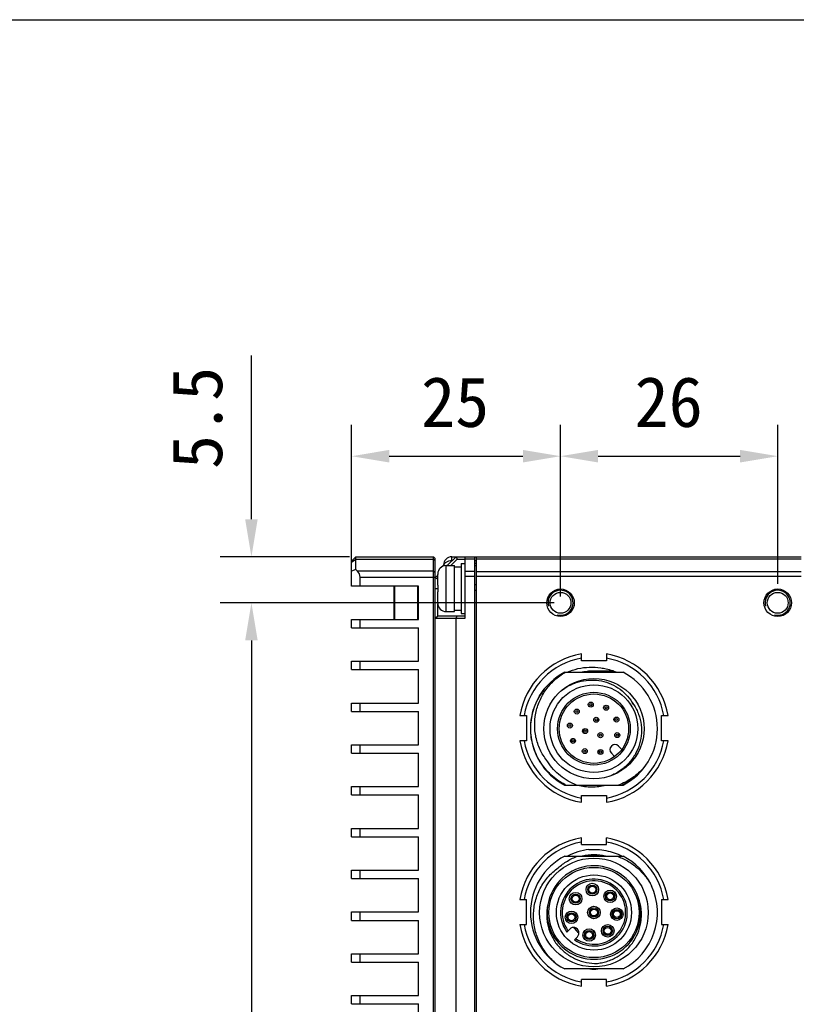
# Model space of a CAD drawing. Header units: millimetres. Extents: x 0 to 420, y 0 to 297.
# Tile 47 of 48: x 315 to 377, y 218 to 297. Entities that reach past the tile are written whole.
import ezdxf

# ---------------------------------------------------------------- set-up
doc = ezdxf.new("R2010")
doc.units = ezdxf.units.MM
doc.header["$LTSCALE"] = 23.1
doc.header["$PDMODE"] = 3
doc.header["$PDSIZE"] = 8
doc.layers.get('0').update_dxf_attribs({"linetype": 'CONTINUOUS'})
doc.layers.get('Defpoints').update_dxf_attribs({"linetype": 'CONTINUOUS'})
doc.layers.add('00_COMPONENTS', color=7, linetype='CONTINUOUS')
doc.layers.add('51__DRAFT_DIMS', color=7, linetype='CONTINUOUS')
doc.styles.get("Standard").update_dxf_attribs({"font": 'simfang.ttf'})
doc.dimstyles.new('DIMSTYLE_1', dxfattribs={"dimtxt": 4, "dimasz": 3, "dimexe": 2.5, "dimexo": 0.5, "dimgap": 1, "dimtad": 1, "dimlfac": 1.5, "dimdsep": 46, "dimtxsty": 'STANDARD', "dimblk": '_FILLED', "dimblk1": '_FILLED', "dimblk2": '_FILLED', "dimcen": 0.09, "dimclrt": 7, "dimazin": 2, "dimtp": 0.3, "dimtm": 0.3, "dimtfac": 1, "dimtofl": 0, "dimtmove": 0, "dimatfit": 3, "dimldrblk": '_FILLED', "dimfxl": 1, "dimtolj": 1, "dimarcsym": 0})
doc.dimstyles.new('DIMSTYLE_3', dxfattribs={"dimtxt": 4, "dimasz": 3, "dimexe": 2.5, "dimexo": 0.5, "dimgap": 1, "dimtad": 1, "dimlfac": 1.5, "dimdsep": 46, "dimtxsty": 'STANDARD', "dimblk": '_FILLED', "dimblk1": '_FILLED', "dimblk2": '_FILLED', "dimcen": 0.09, "dimclrt": 7, "dimazin": 2, "dimtp": 0.2, "dimtm": 0.2, "dimtfac": 1, "dimtofl": 0, "dimtmove": 0, "dimatfit": 3, "dimldrblk": '_FILLED', "dimfxl": 1, "dimtolj": 1, "dimarcsym": 0})
doc.dimstyles.new('DIMSTYLE_4', dxfattribs={"dimtxt": 4, "dimasz": 3, "dimexe": 2.5, "dimexo": 0.5, "dimgap": 1, "dimtad": 1, "dimlfac": 1.5, "dimdsep": 46, "dimtxsty": 'STANDARD', "dimblk": '_FILLED', "dimblk1": '_FILLED', "dimblk2": '_FILLED', "dimcen": 0.09, "dimclrt": 7, "dimazin": 2, "dimtp": 0.1, "dimtm": 0.1, "dimtfac": 1, "dimtofl": 0, "dimtmove": 0, "dimatfit": 3, "dimldrblk": '_FILLED', "dimfxl": 1, "dimtolj": 1, "dimarcsym": 0})

# ---------------------------------------------------------------- blocks, each defined once
blk = doc.blocks.new('_FILLED')
at = {"color": 0, "linetype": 'ByBlock'}
blk.add_solid([(0, 0), (-1, 0.167), (-1, -0.167)], dxfattribs=at)
blk = doc.blocks.new('*D5')
at = {"layer": '51__DRAFT_DIMS', "color": 0, "lineweight": -2}
for p, q in [((341.493, 253.513), (341.493, 264.678)), ((358.16, 250.984), (358.16, 264.678)), ((344.493, 262.178), (355.16, 262.178))]:
    blk.add_line(p, q, dxfattribs=at)
at = {"layer": 'Defpoints', "color": 0}
for p in [(358.16, 262.178), (341.493, 253.013), (358.16, 250.484)]:
    blk.add_point(p, dxfattribs=at)
at = {"layer": '51__DRAFT_DIMS', "color": 0, "linetype": 'ByBlock', "lineweight": -2, "xscale": 3, "yscale": 3, "zscale": 3, "rotation": 180}
blk.add_blockref('_FILLED', (341.493, 262.178), dxfattribs=at)
at = {"layer": '51__DRAFT_DIMS', "color": 0, "linetype": 'ByBlock', "lineweight": -2, "xscale": 3, "yscale": 3, "zscale": 3}
blk.add_blockref('_FILLED', (358.16, 262.178), dxfattribs=at)
at = {"layer": '51__DRAFT_DIMS', "color": 7, "insert": (349.752, 268.512), "char_height": 4, "attachment_point": 2, "line_spacing_factor": 0.9}
blk.add_mtext('\\A1;25', dxfattribs=at)
blk = doc.blocks.new('*D6')
at = {"layer": '51__DRAFT_DIMS', "color": 0, "lineweight": -2}
for p, q in [((358.16, 250.984), (358.16, 264.678)), ((375.493, 251.984), (375.493, 264.678)), ((361.16, 262.178), (372.493, 262.178))]:
    blk.add_line(p, q, dxfattribs=at)
at = {"layer": 'Defpoints', "color": 0}
for p in [(375.493, 262.178), (375.493, 251.484), (358.16, 250.484)]:
    blk.add_point(p, dxfattribs=at)
at = {"layer": '51__DRAFT_DIMS', "color": 0, "linetype": 'ByBlock', "lineweight": -2, "xscale": 3, "yscale": 3, "zscale": 3, "rotation": 180}
blk.add_blockref('_FILLED', (358.16, 262.178), dxfattribs=at)
at = {"layer": '51__DRAFT_DIMS', "color": 0, "linetype": 'ByBlock', "lineweight": -2, "xscale": 3, "yscale": 3, "zscale": 3}
blk.add_blockref('_FILLED', (375.493, 262.178), dxfattribs=at)
at = {"layer": '51__DRAFT_DIMS', "color": 7, "insert": (366.791, 268.512), "char_height": 4, "attachment_point": 2, "line_spacing_factor": 0.9}
blk.add_mtext('\\A1;26', dxfattribs=at)
blk = doc.blocks.new('*D7')
at = {"layer": '51__DRAFT_DIMS', "color": 0, "lineweight": -2}
for p, q in [((333.493, 257.151), (333.493, 270.22)), ((341.326, 254.151), (330.993, 254.151)), ((357.66, 250.484), (330.993, 250.484)), ((333.493, 247.484), (333.493, 244.484))]:
    blk.add_line(p, q, dxfattribs=at)
at = {"layer": 'Defpoints', "color": 0}
for p in [(341.826, 254.151), (333.493, 250.484), (358.16, 250.484)]:
    blk.add_point(p, dxfattribs=at)
at = {"layer": '51__DRAFT_DIMS', "color": 0, "linetype": 'ByBlock', "lineweight": -2, "xscale": 3, "yscale": 3, "zscale": 3}
for p, rotation in [((333.493, 254.151), 270), ((333.493, 250.484), 90)]:
    blk.add_blockref('_FILLED', p, dxfattribs=dict(at, rotation=rotation))
at = {"layer": '51__DRAFT_DIMS', "color": 7, "insert": (327.16, 261.151), "char_height": 4, "attachment_point": 1, "rotation": 90, "line_spacing_factor": 0.9}
blk.add_mtext('\\A1;5.5', dxfattribs=at)
blk = doc.blocks.new('*D8')
at = {"layer": '51__DRAFT_DIMS', "color": 0, "lineweight": -2}
for p, q in [((357.66, 250.484), (330.993, 250.484)), ((333.493, 247.484), (333.493, 176.818)), ((357.66, 173.818), (330.993, 173.818))]:
    blk.add_line(p, q, dxfattribs=at)
at = {"layer": 'Defpoints', "color": 0}
for p in [(358.16, 250.484), (333.493, 173.818), (358.16, 173.818)]:
    blk.add_point(p, dxfattribs=at)
at = {"layer": '51__DRAFT_DIMS', "color": 0, "linetype": 'ByBlock', "lineweight": -2, "xscale": 3, "yscale": 3, "zscale": 3}
for p, rotation in [((333.493, 250.484), 90), ((333.493, 173.818), 270)]:
    blk.add_blockref('_FILLED', p, dxfattribs=dict(at, rotation=rotation))
at = {"layer": '51__DRAFT_DIMS', "color": 7, "insert": (327.16, 212.26), "char_height": 4, "attachment_point": 2, "rotation": 90, "line_spacing_factor": 0.9}
blk.add_mtext('\\A1;115', dxfattribs=at)

msp = doc.modelspace()

# ---------------------------------------------------------------- linework, layer by layer
at = {"color": 7}
msp.add_line((0, 297), (420, 297), dxfattribs=at)
at = {"layer": '00_COMPONENTS', "color": 7}
for p, q in [((341.493, 253.8178), (341.8263, 254.1511)), ((341.493, 253.7201), (341.8263, 253.9558)), ((341.493, 251.8178), (341.493, 253.8178)), ((341.8263, 253.1511), (341.8263, 254.1511)), ((341.8263, 254.1511), (348.0263, 254.1511)), ((341.8263, 253.9558), (348.0263, 253.9558)), ((348.0263, 170.1511), (348.0263, 254.1511)), ((348.0263, 254.1511), (348.1596, 254.0178)), ((348.0263, 253.9558), (348.1596, 253.8616)), ((348.1596, 170.2844), (348.1596, 254.0178)), ((349.8263, 254.1511), (349.1263, 253.4511)), ((349.9091, 253.9511), (349.4091, 253.4511)), ((349.493, 253.8178), (349.493, 254.1511)), ((349.493, 254.1511), (377.3616, 254.1511)), ((349.493, 253.8582), (349.5334, 253.8582)), ((349.8263, 254.1511), (349.9091, 253.9511)), ((349.9091, 253.9511), (350.5596, 253.9511)), ((350.5596, 249.2512), (350.5596, 254.1511)), ((350.5596, 253.9861), (351.293, 253.9861)), ((351.293, 254.1511), (351.293, 170.1511)), ((351.293, 253.8582), (351.4263, 253.8582)), ((351.4263, 254.1511), (351.4263, 170.1511)), ((351.4263, 253.9893), (377.3616, 253.9893)), ((341.8263, 253.1511), (341.493, 253.013)), ((341.9644, 253.013), (341.8263, 253.1511)), ((348.0263, 253.013), (341.9644, 253.013)), ((348.0263, 253.013), (348.1596, 252.9188)), ((348.8263, 253.417), (348.8263, 253.4844)), ((349.0263, 249.7844), (349.0263, 253.4511)), ((349.0263, 253.4511), (349.693, 253.4511)), ((349.693, 249.7844), (349.693, 253.4511)), ((350.2263, 253.6178), (350.5596, 253.6178)), ((350.2263, 253.6159), (350.2263, 249.6196)), ((351.293, 252.9828), (350.5596, 252.9828)), ((351.4263, 253.6178), (351.293, 253.6178)), ((351.4263, 253.4225), (351.293, 253.4225)), ((351.4263, 252.9796), (377.3633, 252.9796)), ((342.1596, 251.8178), (342.1596, 252.5416)), ((342.1596, 252.5416), (348.1596, 252.5416)), ((348.3596, 252.6844), (348.1596, 252.4844)), ((348.1596, 252.4844), (348.3596, 252.4016)), ((348.3603, 252.7843), (348.3596, 252.7845)), ((348.3596, 251.8844), (348.3596, 252.7536)), ((351.293, 252.5844), (350.5596, 252.5844)), ((377.3633, 252.589), (351.4263, 252.589)), ((346.8263, 251.8178), (341.493, 251.8178)), ((344.873, 249.1511), (344.873, 251.8178)), ((344.9396, 249.1511), (344.9396, 251.8178)), ((346.7596, 251.8178), (346.7596, 249.1511)), ((346.8263, 249.1511), (346.8263, 251.8178)), ((348.1596, 251.6184), (348.3596, 251.6184)), ((348.3596, 251.8844), (348.3603, 251.8844)), ((348.3596, 250.482), (348.3596, 251.3511)), ((348.3603, 251.3511), (348.3596, 251.3511)), ((351.4263, 251.9255), (351.293, 251.9255)), ((351.4263, 251.4541), (351.293, 251.4541)), ((348.3596, 250.4511), (348.3603, 250.4512)), ((348.3596, 249.4512), (348.3596, 250.3898)), ((349.0263, 249.7844), (349.693, 249.7844)), ((349.693, 249.9011), (350.2263, 249.9011)), ((341.493, 248.4844), (341.493, 249.1511)), ((341.493, 249.1511), (346.8263, 249.1511)), ((342.1596, 248.4844), (342.1596, 249.1511)), ((348.1596, 249.2512), (348.3596, 249.4512)), ((348.1596, 249.2512), (350.5596, 249.2512)), ((348.3596, 249.4512), (350.5596, 249.4512)), ((349.8263, 249.2512), (349.9091, 249.4512)), ((349.8263, 175.051), (349.8263, 249.2512)), ((350.2263, 249.6178), (350.5596, 249.6178)), ((341.493, 248.4844), (346.8263, 248.4844)), ((346.8263, 245.8178), (346.8263, 248.4844)), ((359.8263, 245.8672), (359.8263, 246.4005)), ((361.8263, 245.8672), (359.8263, 245.8672)), ((361.8263, 246.4005), (361.8263, 245.8672)), ((341.493, 245.1511), (341.493, 245.8178)), ((341.493, 245.8178), (346.8263, 245.8178)), ((341.493, 245.1511), (346.8263, 245.1511)), ((342.1596, 245.1511), (342.1596, 245.8178)), ((346.8263, 242.4844), (346.8263, 245.1511)), ((362.252, 245.0804), (362.2092, 244.9425)), ((358.498, 244.9425), (363.1546, 244.9425)), ((362.4195, 245.0178), (360.4059, 245.0178)), ((341.493, 241.8178), (341.493, 242.4844)), ((341.493, 242.4844), (346.8263, 242.4844)), ((342.1596, 241.8178), (342.1596, 242.4844)), ((363.9554, 242.4064), (363.9599, 242.3991)), ((363.9554, 242.4064), (363.9598, 242.399)), ((341.493, 241.8178), (346.8263, 241.8178)), ((346.8263, 239.1511), (346.8263, 241.8178)), ((354.9102, 241.4844), (355.4435, 241.4844)), ((355.4435, 241.4844), (355.4435, 239.4844)), ((366.209, 239.4844), (366.209, 241.4844)), ((366.209, 241.4844), (366.7424, 241.4844)), ((355.779, 240.4433), (355.7787, 240.4507)), ((355.7787, 240.4433), (355.7787, 240.4507)), ((341.493, 238.4844), (341.493, 239.1511)), ((341.493, 239.1511), (346.8263, 239.1511)), ((342.1596, 238.4844), (342.1596, 239.1511)), ((355.4435, 239.4844), (354.9102, 239.4844)), ((362.7826, 239.0518), (363.0449, 238.7895)), ((366.7424, 239.4844), (366.209, 239.4844)), ((341.493, 238.4844), (346.8263, 238.4844)), ((346.8263, 235.8178), (346.8263, 238.4844)), ((362.4792, 238.2239), (362.2169, 238.4861)), ((364.703, 237.2117), (364.7184, 237.1987)), ((362.2301, 236.6969), (362.2242, 236.7127)), ((341.493, 235.1511), (341.493, 235.8178)), ((341.493, 235.8178), (346.8263, 235.8178)), ((342.1596, 235.1511), (342.1596, 235.8178)), ((358.498, 235.9425), (363.1546, 235.9425)), ((341.493, 235.1511), (346.8263, 235.1511)), ((346.8263, 232.4844), (346.8263, 235.1511)), ((359.8263, 234.5684), (359.8263, 235.1017)), ((359.8263, 235.1017), (361.8263, 235.1017)), ((361.8263, 235.1017), (361.8263, 234.5684)), ((341.493, 231.8178), (341.493, 232.4844)), ((341.493, 232.4844), (346.8263, 232.4844)), ((341.493, 231.8178), (346.8263, 231.8178)), ((342.1596, 231.8178), (342.1596, 232.4844)), ((346.8263, 229.1511), (346.8263, 231.8178)), ((359.8263, 231.2005), (359.8263, 231.7339)), ((361.8263, 231.2005), (361.8263, 231.7339)), ((359.8263, 231.2005), (361.8263, 231.2005)), ((358.498, 230.2758), (362.6597, 230.2757)), ((361.2467, 230.3511), (360.4059, 230.3511)), ((362.6597, 230.2758), (363.1546, 230.2758)), ((341.493, 228.4844), (341.493, 229.1511)), ((341.493, 229.1511), (346.8263, 229.1511)), ((342.1596, 228.4844), (342.1596, 229.1511)), ((341.493, 228.4844), (346.8263, 228.4844)), ((346.8263, 225.8178), (346.8263, 228.4844)), ((360.3466, 227.7047), (360.444, 227.7047)), ((360.444, 227.5047), (360.3466, 227.5047)), ((360.9528, 227.7047), (361.0502, 227.7047)), ((361.0502, 227.5047), (360.9528, 227.5047)), ((361.7708, 227.1722), (361.8683, 227.1722)), ((362.377, 227.1722), (362.4745, 227.1722)), ((354.9102, 226.8178), (355.4435, 226.8178)), ((355.4435, 224.8178), (355.4435, 226.8178)), ((359.0103, 226.9791), (359.1077, 226.9791)), ((359.1077, 226.7791), (359.0103, 226.7791)), ((359.6165, 226.9791), (359.7139, 226.9791)), ((359.7139, 226.7791), (359.6165, 226.7791)), ((361.8683, 226.9722), (361.7708, 226.9722)), ((362.4745, 226.9722), (362.377, 226.9722)), ((366.209, 226.8178), (366.209, 224.8178)), ((366.209, 226.8178), (366.7424, 226.8178)), ((341.493, 225.1511), (341.493, 225.8178)), ((341.493, 225.8178), (346.8263, 225.8178)), ((342.1596, 225.1511), (342.1596, 225.8178)), ((358.6812, 225.4946), (358.7786, 225.4946)), ((359.2874, 225.4946), (359.3848, 225.4946)), ((360.4745, 225.8758), (360.5719, 225.8758)), ((360.5719, 225.6758), (360.4745, 225.6758)), ((361.0807, 225.8758), (361.1781, 225.8758)), ((361.1781, 225.6758), (361.0807, 225.6758)), ((362.3034, 225.7479), (362.4008, 225.7479)), ((362.4008, 225.5479), (362.3034, 225.5479)), ((362.9095, 225.7479), (363.007, 225.7479)), ((363.007, 225.5479), (362.9095, 225.5479)), ((341.493, 225.1511), (346.8263, 225.1511)), ((346.8263, 222.4844), (346.8263, 225.1511)), ((354.9102, 224.8178), (355.4435, 224.8178)), ((358.7786, 225.2946), (358.6812, 225.2946)), ((359.3848, 225.2946), (359.2874, 225.2946)), ((366.209, 224.8178), (366.7424, 224.8178)), ((358.6593, 224.2217), (358.8935, 224.4559)), ((360.0933, 224.0825), (360.1907, 224.0825)), ((360.1907, 223.8825), (360.0933, 223.8825)), ((360.6995, 224.0825), (360.7969, 224.0825)), ((360.7969, 223.8825), (360.6995, 223.8825)), ((361.5778, 224.4116), (361.6752, 224.4116)), ((361.6752, 224.2116), (361.5778, 224.2116)), ((362.184, 224.4116), (362.2814, 224.4116)), ((362.2814, 224.2116), (362.184, 224.2116)), ((359.5064, 223.843), (359.2722, 223.6088)), ((341.493, 221.8178), (341.493, 222.4844)), ((341.493, 222.4844), (346.8263, 222.4844)), ((342.1596, 221.8178), (342.1596, 222.4844)), ((341.493, 221.8178), (346.8263, 221.8178)), ((346.8263, 219.1511), (346.8263, 221.8178)), ((363.1546, 221.2758), (358.498, 221.2758)), ((359.8263, 219.9017), (359.8263, 220.435)), ((361.8263, 220.435), (359.8263, 220.435)), ((361.8263, 219.9017), (361.8263, 220.435)), ((341.493, 218.4844), (341.493, 219.1511)), ((341.493, 219.1511), (346.8263, 219.1511)), ((342.1596, 218.4844), (342.1596, 219.1511)), ((341.493, 218.4844), (346.8263, 218.4844)), ((346.8263, 215.8178), (346.8263, 218.4844))]:
    msp.add_line(p, q, dxfattribs=at)
for centre, radius in [((358.1596, 250.4844), 1.1), ((375.493, 250.4844), 1.1), ((358.1596, 250.4844), 0.8333), ((375.493, 250.4844), 0.8333), ((360.8263, 240.4425), 4), ((360.8263, 240.4425), 3.5), ((360.8263, 240.4425), 2.9), ((360.8263, 240.4425), 2.7667), ((359.4592, 241.8095), 0.2), ((360.5781, 242.3598), 0.2), ((360.5781, 242.3598), 0.0845), ((361.8003, 242.1126), 0.2), ((361.8003, 242.1126), 0.0845), ((359.4592, 241.8095), 0.0845), ((361.0161, 241.1508), 0.2), ((361.0161, 241.1508), 0.0845), ((362.6173, 241.1706), 0.2), ((362.6173, 241.1706), 0.0845), ((358.909, 240.6906), 0.2), ((358.909, 240.6906), 0.0845), ((360.1179, 240.2527), 0.2), ((359.1562, 239.4685), 0.2), ((360.1179, 240.2527), 0.0845), ((361.3448, 239.9239), 0.2), ((361.3448, 239.9239), 0.0845), ((362.6893, 239.9258), 0.2), ((362.6893, 239.9258), 0.0845), ((359.1562, 239.4685), 0.0845), ((360.0981, 238.6515), 0.2), ((360.0981, 238.6515), 0.0845), ((361.343, 238.5795), 0.2), ((361.343, 238.5795), 0.0845), ((360.8263, 225.7758), 4.3333), ((360.8263, 225.7758), 3.6), ((360.8263, 225.7758), 3), ((360.6984, 227.6047), 0.5), ((360.6984, 227.6047), 0.3667), ((360.6984, 227.6047), 0.2733), ((359.3621, 226.8791), 0.5), ((359.3621, 226.8791), 0.3667), ((359.3621, 226.8791), 0.2733), ((362.1227, 227.0722), 0.5), ((362.1227, 227.0722), 0.3667), ((362.1227, 227.0722), 0.2733), ((360.8263, 225.7758), 0.5), ((359.033, 225.3946), 0.5), ((359.033, 225.3946), 0.3667), ((359.033, 225.3946), 0.2733), ((360.8263, 225.7758), 0.3667), ((360.8263, 225.7758), 0.2733), ((362.6552, 225.6479), 0.5), ((362.6552, 225.6479), 0.3667), ((362.6552, 225.6479), 0.2733), ((361.9296, 224.3116), 0.5), ((361.9296, 224.3116), 0.3667), ((360.4451, 223.9825), 0.5), ((360.4451, 223.9825), 0.3667), ((360.4451, 223.9825), 0.2733), ((361.9296, 224.3116), 0.2733)]:
    msp.add_circle(centre, radius, dxfattribs=at)
for centre, radius, start, end in [((349.493, 253.4844), 0.6667, 90, 180), ((349.0263, 252.7844), 0.6667, 90, 180), ((349.0617, 252.7536), 0.702, 177.488938, 180.000724), ((358.1596, 250.4844), 1, 255, 195), ((375.493, 250.4844), 1, 255, 195), ((349.0617, 250.482), 0.702, 179.999276, 182.511062), ((349.0263, 250.4511), 0.6667, 180, 270), ((360.8263, 240.4844), 6, 99.594005, 170.405913), ((360.8263, 240.4844), 5.6667, 100.164193, 169.835727), ((360.8263, 240.4844), 6, 9.59411, 80.405895), ((360.8263, 240.4844), 5.6667, 10.16429, 79.835724), ((360.6515, 240.527), 4.8265, 66.183189, 70.633776), ((360.8263, 240.4425), 5.0667, 117.357326, 242.642674), ((360.8263, 240.4844), 4.5533, 95.297927, 101.743122), ((360.8263, 240.4844), 4.5533, 78.256878, 84.702058), ((360.8263, 240.4425), 5.0667, 297.357326, 62.642674), ((360.8771, 240.4977), 3.622, 31.801731, 34.207858), ((360.8263, 240.4844), 6, 189.593825, 260.405941), ((360.8263, 240.4844), 5.6666, 190.164028, 259.83573), ((360.8263, 240.4845), 6, 279.594287, 350.405858), ((360.8263, 240.4845), 5.6667, 280.164454, 349.835714), ((362.4998, 238.769), 0.4, 45, 225), ((360.8072, 240.4111), 4.9922, 242.681817, 243.525086), ((360.8263, 240.4844), 4.5533, 265.950999, 274.049001), ((360.9023, 240.3457), 4.9166, 296.416309, 297.081454), ((360.8263, 225.8178), 6, 99.594005, 170.405913), ((360.8263, 225.8178), 6, 9.59411, 80.405894), ((360.8263, 225.8178), 5.6667, 100.164193, 169.835728), ((360.8263, 225.8178), 5.6667, 10.16429, 79.835724), ((360.8263, 225.7758), 5.0667, 117.357326, 242.642674), ((360.8263, 225.8178), 4.5533, 78.256878, 101.743122), ((360.8263, 225.7758), 5.0667, 25.123858, 62.642674), ((360.8263, 225.7758), 3.7333, 17.867374, 170.039674), ((360.8263, 225.7758), 2.6667, 234.352035, 215.647965), ((360.8263, 225.7758), 2.5333, 234.849027, 215.150973), ((360.8263, 225.7758), 5.0667, 297.357326, 24.862006), ((360.8263, 225.7758), 3.7333, 170.531092, 17.840699), ((360.8263, 225.8177), 6, 189.593823, 260.405941), ((360.8263, 225.8177), 5.6666, 190.164026, 259.83573), ((360.8263, 225.8178), 6, 279.594285, 350.405859), ((360.8263, 225.8178), 5.6667, 280.164452, 349.835714), ((359.1999, 224.1495), 0.4333, 314.999999, 135), ((360.8263, 225.7758), 2.0181, 216.239057, 233.760943), ((360.8263, 225.8178), 4.5533, 265.950999, 274.049001)]:
    msp.add_arc(centre, radius, start, end, dxfattribs=at)
for centre, major_axis, ratio, start_param, end_param in [((341.493, 252.5416), (0.6667, 0), 1, 0, 0.7853982), ((350.2263, 251.6178), (4.7165, 0), 0.3639702, 7.8539816, 7.9673021), ((349.4936, 251.6178), (4.7165, 0), 0.3639702, 7.7169201, 7.8117074)]:
    msp.add_ellipse(centre, major_axis=major_axis, ratio=ratio, start_param=start_param, end_param=end_param, dxfattribs=at)
for points, knots in [([(348.8277, 253.4177), (348.8305, 253.4475), (348.8445, 253.5078), (348.8884, 253.5921), (348.9536, 253.6686), (349.0684, 253.7592), (349.2505, 253.8375), (349.4106, 253.8582), (349.493, 253.8582)], [0, 0, 0, 0, 0.1034368, 0.2113599, 0.3260612, 0.4485958, 0.7148745, 1, 1, 1, 1]), ([(358.6877, 244.9427), (358.9662, 245.0643), (359.5468, 245.2574), (360.4556, 245.3778), (361.2191, 245.3354), (361.8164, 245.2181), (362.1084, 245.1307), (362.252, 245.0804)], [0, 0, 0, 0, 0.24994, 0.4998657, 0.7497994, 0.8749, 1, 1, 1, 1]), ([(357.1475, 237.7935), (357.0381, 237.9265), (356.8338, 238.205), (356.5774, 238.6549), (356.3731, 239.1308), (356.2225, 239.6262), (356.1272, 240.1352), (356.0764, 240.823), (356.1385, 241.5151), (356.3098, 242.1831), (356.5524, 242.8288), (356.9817, 243.5825), (357.6744, 244.3573), (358.2336, 244.7682), (358.5303, 244.9425)], [0, 0, 0, 0, 0.0625409, 0.1250811, 0.1876227, 0.2501651, 0.3127078, 0.3752504, 0.5001546, 0.5626975, 0.6252414, 0.7501577, 0.8750744, 1, 1, 1, 1]), ([(358.163, 243.427), (358.3737, 243.5995), (358.7177, 243.8272), (359.2142, 244.0536), (359.7314, 244.2281), (360.4077, 244.3448), (361.2302, 244.3114), (362.026, 244.1001), (362.7579, 243.7236), (363.3931, 243.2004), (363.7308, 242.7663), (363.8726, 242.5339)], [0, 0, 0, 0, 0.1249932, 0.1875695, 0.2501479, 0.3751372, 0.5001174, 0.6250954, 0.7500729, 0.8750388, 1, 1, 1, 1]), ([(355.7787, 240.4507), (355.7774, 240.7319), (355.8227, 241.2956), (356.0304, 242.1171), (356.3702, 242.8933), (356.6803, 243.3662), (356.8539, 243.5875)], [0, 0, 0, 0, 0.2499907, 0.5000005, 0.7499952, 1, 1, 1, 1]), ([(363.8726, 242.5339), (364.0469, 242.3027), (364.2677, 241.9219), (364.4662, 241.3762), (364.6012, 240.8112), (364.6478, 240.0815), (364.5037, 239.2166), (364.1642, 238.4084), (363.7383, 237.8144), (363.3273, 237.4041), (362.9871, 237.131), (362.6189, 236.8974), (362.3577, 236.7695), (362.2242, 236.7127)], [0, 0, 0, 0, 0.1249043, 0.1874621, 0.2500244, 0.3749491, 0.499876, 0.6248037, 0.7497414, 0.8123061, 0.8748689, 0.9374447, 1, 1, 1, 1]), ([(358.5162, 235.9757), (358.1096, 236.1857), (357.5383, 236.5868), (356.9107, 237.257), (356.5108, 237.8194), (356.1904, 238.4307), (355.88, 239.2948), (355.7815, 239.9857), (355.7787, 240.4433)], [0, 0, 0, 0, 0.2497248, 0.3748634, 0.5000062, 0.6251473, 0.7502847, 1, 1, 1, 1]), ([(364.2989, 238.4573), (364.1849, 238.2613), (363.9229, 237.8881), (363.4409, 237.4038), (362.885, 237.0067), (362.4746, 236.8079), (362.2627, 236.7273)], [0, 0, 0, 0, 0.2500077, 0.5000041, 0.7500093, 1, 1, 1, 1]), ([(359.4478, 235.9425), (358.9806, 236.1164), (358.0958, 236.6166), (357.4154, 237.3731), (357.1475, 237.7935)], [0, 0, 0, 0, 0.5000468, 1, 1, 1, 1]), ([(364.703, 237.2117), (364.4387, 236.9303), (363.8432, 236.4268), (363.1469, 236.0753), (362.7845, 235.9425)], [0, 0, 0, 0, 0.4999979, 1, 1, 1, 1]), ([(364.7034, 237.2113), (364.4879, 236.9556), (364.0047, 236.4859), (363.4385, 236.1204), (363.1407, 235.9682)], [0, 0, 0, 0, 0.4999859, 1, 1, 1, 1]), ([(359.5239, 235.9425), (359.89, 235.8525), (360.6466, 235.762), (361.4035, 235.852), (361.7694, 235.9425)], [0, 0, 0, 0, 0.5000119, 1, 1, 1, 1]), ([(357.9657, 229.3348), (358.1944, 229.5429), (358.5713, 229.8206), (359.1195, 230.1092), (359.4073, 230.2251), (359.5536, 230.2758)], [0, 0, 0, 0, 0.4996874, 0.7498541, 1, 1, 1, 1]), ([(360.4272, 230.7961), (360.1307, 230.7614), (359.5426, 230.6387), (358.9857, 230.413), (358.7205, 230.2758)], [0, 0, 0, 0, 0.5000021, 1, 1, 1, 1]), ([(360.4272, 230.7961), (360.8803, 230.8328), (361.8008, 230.7803), (362.6728, 230.4809), (363.0785, 230.2758)], [0, 0, 0, 0, 0.4999992, 1, 1, 1, 1]), ([(362.6597, 230.2757), (362.9531, 230.1751), (363.5217, 229.9164), (364.2847, 229.3747), (364.934, 228.7012), (365.2776, 228.1797), (365.4234, 227.906)], [0, 0, 0, 0, 0.2500012, 0.4999872, 0.7499851, 1, 1, 1, 1]), ([(357.7573, 221.7444), (357.6188, 221.8627), (357.3542, 222.1143), (357.0012, 222.5328), (356.6961, 222.9874), (356.4418, 223.4722), (356.2418, 223.9819), (356.0991, 224.5106), (356.0165, 225.0519), (355.9889, 225.7808), (356.1144, 226.6904), (356.4432, 227.5474), (356.817, 228.1736), (357.1501, 228.6084), (357.5323, 229.0007), (357.817, 229.2296), (357.9657, 229.3348)], [0, 0, 0, 0, 0.0625203, 0.1250544, 0.1875786, 0.2501047, 0.3126314, 0.3751579, 0.4376863, 0.5002153, 0.6250627, 0.7499071, 0.812432, 0.8749523, 0.9374825, 1, 1, 1, 1]), ([(357.1495, 226.4215), (357.117, 226.2778), (357.0691, 225.9863), (357.05, 225.5437), (357.0831, 225.1019), (357.194, 224.5226), (357.4556, 223.8276), (357.9497, 223.0872), (358.601, 222.48), (359.3708, 222.0338), (360.2184, 221.7644), (360.8102, 221.713), (361.1043, 221.7194)], [0, 0, 0, 0, 0.0625627, 0.1251463, 0.187715, 0.2502869, 0.3752302, 0.5001772, 0.6251232, 0.7500803, 0.8750382, 1, 1, 1, 1]), ([(361.1043, 221.7194), (361.2508, 221.7363), (361.5422, 221.7858), (361.9688, 221.9063), (362.3794, 222.0738), (362.8975, 222.3569), (363.482, 222.8154), (364.0445, 223.5064), (364.4331, 224.3082), (364.5999, 225.0325), (364.63, 225.6224), (364.5899, 226.2114), (364.4826, 226.6455), (364.3789, 226.921)], [0, 0, 0, 0, 0.0625673, 0.1251314, 0.187696, 0.2502607, 0.3751998, 0.5001228, 0.6250457, 0.749967, 0.8125282, 0.8750897, 1, 1, 1, 1])]:
    msp.add_open_spline(points, degree=3, knots=knots, dxfattribs=at)
for points in [[(348.3603, 251.8844), (348.3594, 251.7956), (348.3596, 251.7067), (348.3596, 251.6178)], [(348.3596, 251.6178), (348.3596, 251.5289), (348.3594, 251.44), (348.3603, 251.3511)]]:
    msp.add_open_spline(points, degree=3, dxfattribs=at)

# ---------------------------------------------------------------- dimensions: what is measured, and where the dimension line sits
at = {"layer": '51__DRAFT_DIMS', "color": 7}
for base, p1, p2, dimstyle, picture, middle in [((333.493, 250.4844), (341.8263, 254.1511), (358.1596, 250.4844), 'DIMSTYLE_4', '*D7', (333.493, 265.1854)), ((333.493, 173.8178), (358.1596, 250.4844), (358.1596, 173.8178), 'DIMSTYLE_1', '*D8', (333.493, 212.2605))]:
    dim = msp.add_linear_dim(base=base, p1=p1, p2=p2, angle=270, dimstyle=dimstyle, dxfattribs=at)
    dim.commit()
    dim.dimension.update_dxf_attribs({"geometry": picture, "text_midpoint": middle, "dimtype": 160})
for base, p1, p2, picture, middle in [((358.1596, 262.1785), (341.493, 253.013), (358.1596, 250.4844), '*D5', (349.7521, 262.1785)), ((375.493, 262.1785), (358.1596, 250.4844), (375.493, 251.4844), '*D6', (366.7911, 262.1785))]:
    dim = msp.add_linear_dim(base=base, p1=p1, p2=p2, dimstyle='DIMSTYLE_3', dxfattribs=at)
    dim.commit()
    dim.dimension.update_dxf_attribs({"geometry": picture, "text_midpoint": middle, "dimtype": 160})

doc.saveas('drawing.dxf')
